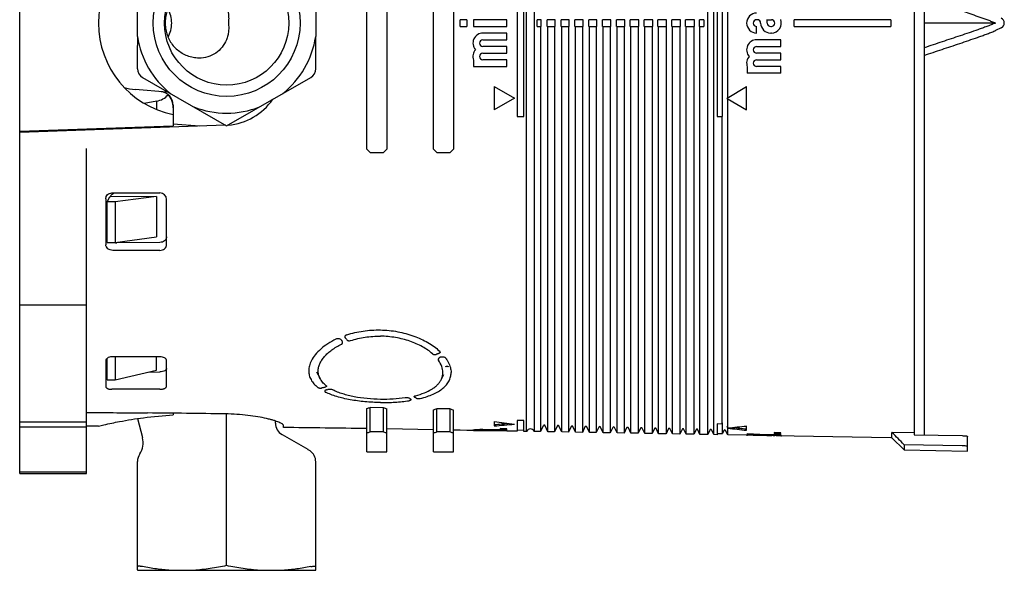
# Model space of a CAD drawing. Header units: millimetres. Extents: x 54 to 441, y 33 to 397.
# Tile 15 of 16: x 293 to 441, y 233 to 315. Entities that reach past the tile are written whole.
import ezdxf

# ---------------------------------------------------------------- set-up
doc = ezdxf.new("R2010")
doc.units = ezdxf.units.MM
doc.header["$LTSCALE"] = 30.734
for name, color, linetype in [('A023133_4_1', 7, 'CONTINUOUS'), ('A023134_9_1', 7, 'CONTINUOUS'), ('A023135_3_1', 7, 'CONTINUOUS'), ('D017314_7_1', 7, 'CONTINUOUS')]:
    doc.layers.add(name, color=color, linetype=linetype)

msp = doc.modelspace()

# ---------------------------------------------------------------- linework, layer by layer
at = {"layer": 'A023133_4_1', "color": 7, "linetype": 'CONTINUOUS'}
for p, q in [((293.02, 298.26), (293.02, 331.03)), ((316.02, 300.93), (316.02, 299.26)), ((319.97, 299.2), (316.02, 299.48)), ((293.02, 298.46), (316.02, 299.26)), ((306.11, 287.83), (306.52, 288.6)), ((306.11, 281.76), (306.11, 287.83)), ((307.31, 287.83), (306.11, 287.83)), ((313.49, 288.66), (306.57, 288.6)), ((313.49, 288.66), (307.31, 287.83)), ((307.31, 287.83), (307.31, 281.76)), ((313.49, 288.66), (313.49, 282.59)), ((306.11, 281.76), (307.31, 281.76)), ((307.31, 281.76), (313.49, 282.59)), ((306.11, 261.19), (306.11, 264.4)), ((307.31, 264.64), (307.31, 261.19)), ((313.49, 262.63), (313.49, 264.64)), ((307.31, 261.19), (313.49, 262.63)), ((306.11, 261.19), (307.31, 261.19)), ((316.02, 256.18), (316.02, 255.93)), ((304.82, 254.25), (303.02, 254.23))]:
    msp.add_line(p, q, dxfattribs=at)
msp.add_arc((318.82, 314.64), 14, 101.537, 258.463, dxfattribs=at)
msp.add_open_spline([(304.82, 254.25), (305.09, 254.31), (306.14, 254.56), (308.39, 255.03), (311.84, 255.59), (314.53, 255.84), (316.02, 255.93)], degree=3, knots=[0, 0, 0, 0, 0.074083, 0.285382, 0.606303, 1, 1, 1, 1], dxfattribs=at)
at = {"layer": 'A023134_9_1', "color": 7, "linetype": 'CONTINUOUS'}
for p, q in [((396.1, 252.98), (396.1, 376.3)), ((397, 252.97), (397, 376.32)), ((368.96, 253.46), (368.96, 375.83)), ((370.09, 375.85), (370.09, 253.44)), ((427.02, 350.04), (427.02, 252.95)), ((345.02, 295.74), (345.02, 333.54)), ((348.02, 333.54), (348.02, 295.74)), ((355.02, 295.74), (355.02, 333.54)), ((358.02, 333.54), (358.02, 295.74)), ((367.52, 328.64), (367.52, 300.64)), ((368.52, 300.64), (368.52, 328.64)), ((397.52, 328.64), (397.52, 300.64)), ((398.28, 300.64), (398.28, 328.64)), ((399.08, 303.47), (399.08, 325.82)), ((359.02, 314.14), (359.02, 315.14)), ((360.02, 315.14), (359.02, 315.14)), ((360.02, 315.14), (360.02, 314.14)), ((361.02, 315.14), (361.02, 314.14)), ((366.02, 315.14), (361.02, 315.14)), ((366.02, 314.14), (366.02, 315.14)), ((371.14, 315.14), (370.52, 315.14)), ((370.52, 314.14), (370.52, 315.14)), ((371.14, 314.14), (371.14, 315.14)), ((373.23, 315.14), (372.06, 315.14)), ((372.06, 314.14), (372.06, 315.14)), ((373.23, 314.14), (373.23, 315.14)), ((375.32, 315.14), (374.13, 315.14)), ((374.13, 314.14), (374.13, 315.14)), ((375.32, 314.14), (375.32, 315.14)), ((377.41, 315.14), (376.2, 315.14)), ((376.2, 314.14), (376.2, 315.14)), ((377.41, 314.14), (377.41, 315.14)), ((379.49, 315.14), (378.27, 315.14)), ((378.27, 314.14), (378.27, 315.14)), ((379.49, 314.14), (379.49, 315.14)), ((381.58, 315.14), (380.34, 315.14)), ((380.34, 314.14), (380.34, 315.14)), ((381.58, 314.14), (381.58, 315.14)), ((383.67, 315.14), (382.42, 315.14)), ((382.42, 314.14), (382.42, 315.14)), ((383.67, 314.14), (383.67, 315.14)), ((385.76, 315.14), (384.49, 315.14)), ((384.49, 314.14), (384.49, 315.14)), ((385.76, 314.14), (385.76, 315.14)), ((387.85, 315.14), (386.56, 315.14)), ((386.56, 314.14), (386.56, 315.14)), ((387.85, 314.14), (387.85, 315.14)), ((389.93, 315.14), (388.63, 315.14)), ((388.63, 314.14), (388.63, 315.14)), ((389.93, 314.14), (389.93, 315.14)), ((392.02, 315.14), (390.7, 315.14)), ((390.7, 314.14), (390.7, 315.14)), ((392.02, 314.14), (392.02, 315.14)), ((394.11, 315.14), (392.77, 315.14)), ((392.77, 314.14), (392.77, 315.14)), ((394.11, 314.14), (394.11, 315.14)), ((395.52, 315.14), (394.84, 315.14)), ((394.84, 314.14), (394.84, 315.14)), ((395.52, 315.14), (395.52, 314.14)), ((403.52, 315.14), (403.42, 315.14)), ((404.93, 315.14), (405.62, 315.14)), ((423.52, 315.14), (409.02, 315.14)), ((409.02, 314.14), (409.02, 315.14)), ((423.52, 315.14), (423.52, 314.14)), ((359.02, 314.14), (360.02, 314.14)), ((361.02, 314.14), (366.02, 314.14)), ((366.02, 313.14), (362.42, 313.14)), ((366.02, 312.14), (366.02, 313.14)), ((370.52, 314.14), (371.14, 314.14)), ((371.05, 314.14), (371.05, 253.42)), ((372.06, 314.14), (373.23, 314.14)), ((372.16, 253.4), (372.16, 314.14)), ((373.14, 314.14), (373.14, 253.39)), ((374.13, 314.14), (375.32, 314.14)), ((374.23, 253.37), (374.23, 314.14)), ((375.23, 314.14), (375.23, 253.35)), ((376.2, 314.14), (377.41, 314.14)), ((376.3, 253.33), (376.3, 314.14)), ((377.31, 314.14), (377.31, 253.31)), ((378.27, 314.14), (379.49, 314.14)), ((378.37, 253.29), (378.37, 314.14)), ((379.4, 314.14), (379.4, 253.28)), ((380.34, 314.14), (381.58, 314.14)), ((380.44, 253.26), (380.44, 314.14)), ((381.49, 314.14), (381.49, 253.24)), ((382.42, 314.14), (383.67, 314.14)), ((382.51, 253.22), (382.51, 314.14)), ((383.58, 314.14), (383.58, 253.2)), ((384.49, 314.14), (385.76, 314.14)), ((384.58, 253.19), (384.58, 314.14)), ((385.67, 314.14), (385.67, 253.17)), ((386.56, 314.14), (387.85, 314.14)), ((386.65, 253.15), (386.65, 314.14)), ((387.75, 314.14), (387.75, 253.13)), ((388.63, 314.14), (389.93, 314.14)), ((388.72, 253.11), (388.72, 314.14)), ((389.84, 314.14), (389.84, 253.09)), ((390.7, 314.14), (392.02, 314.14)), ((390.79, 253.08), (390.79, 314.14)), ((391.93, 314.14), (391.93, 253.06)), ((392.77, 314.14), (394.11, 314.14)), ((392.86, 253.04), (392.86, 314.14)), ((394.02, 314.14), (394.02, 253.02)), ((394.84, 314.14), (395.52, 314.14)), ((394.93, 253.01), (394.93, 314.14)), ((403.42, 313.14), (403.42, 314.14)), ((405.52, 314.14), (405.62, 314.14)), ((405.62, 313.14), (405.52, 313.14)), ((409.02, 314.14), (423.52, 314.14)), ((362.42, 312.14), (366.02, 312.14)), ((407.02, 312.14), (403.42, 312.14)), ((407.02, 311.14), (407.02, 312.14)), ((366.02, 311.14), (362.42, 311.14)), ((362.42, 310.14), (366.02, 310.14)), ((366.02, 310.14), (366.02, 311.14)), ((403.42, 311.14), (407.02, 311.14)), ((407.02, 310.14), (403.42, 310.14)), ((407.02, 309.14), (407.02, 310.14)), ((361.02, 309.11), (361.02, 308.14)), ((366.02, 309.14), (362.42, 309.14)), ((366.02, 308.14), (366.02, 309.14)), ((403.42, 309.14), (407.02, 309.14)), ((361.02, 308.14), (366.02, 308.14)), ((402.02, 308.11), (402.02, 307.14)), ((407.02, 307.14), (402.02, 307.14)), ((407.02, 308.14), (403.42, 308.14)), ((407.02, 307.14), (407.02, 308.14)), ((364.12, 305.11), (367.12, 303.38)), ((364.12, 305.11), (364.12, 301.64)), ((398.98, 303.41), (401.92, 305.11)), ((401.92, 301.64), (401.92, 305.11)), ((367.12, 303.38), (364.12, 301.64)), ((398.98, 303.34), (398.98, 303.41)), ((398.98, 303.34), (401.92, 301.64)), ((399.08, 253.99), (399.08, 303.29)), ((367.52, 300.64), (368.52, 300.64)), ((397.52, 300.64), (398.28, 300.64)), ((398.19, 300.64), (398.19, 254.56)), ((323.83, 299.34), (293.02, 298.26)), ((293.02, 247.14), (293.02, 298.26)), ((303.02, 247.14), (303.02, 295.85)), ((345.02, 295.74), (345.52, 295.24)), ((345.52, 295.24), (347.52, 295.24)), ((347.52, 295.24), (348.02, 295.74)), ((355.02, 295.74), (355.52, 295.24)), ((355.52, 295.24), (357.52, 295.24)), ((357.52, 295.24), (358.02, 295.74)), ((306.84, 289.19), (314.02, 289.19)), ((305.92, 288.3), (305.92, 281.43)), ((315.02, 281.41), (315.02, 288.19)), ((314.02, 281.77), (307.58, 281.71)), ((312.16, 280.58), (306.97, 280.58)), ((303.02, 272.39), (293.02, 272.39)), ((305.92, 264.08), (305.92, 260.18)), ((314.02, 264.64), (306.97, 264.64)), ((315.02, 260.23), (315.02, 264.08)), ((312.26, 262.34), (314.02, 262.38)), ((337.5, 262.39), (338.01, 261.4)), ((356.14, 261.17), (356.55, 261.97)), ((312.16, 259.76), (306.84, 259.76)), ((339.02, 259.69), (339.18, 259.73)), ((345.02, 250.39), (345.02, 256.89)), ((347.52, 257.01), (345.52, 257.04)), ((345.52, 253.39), (345.52, 257.04)), ((347.52, 253.39), (347.52, 257.01)), ((348.02, 250.39), (348.02, 256.83)), ((355.02, 250.39), (355.02, 256.7)), ((357.52, 256.82), (355.52, 256.86)), ((355.52, 253.39), (355.52, 256.86)), ((357.52, 253.39), (357.52, 256.82)), ((358.02, 250.39), (358.02, 256.65)), ((293.02, 254.89), (303.02, 254.89)), ((293.02, 254.14), (303.02, 254.14)), ((332.52, 254.04), (332.52, 254.37)), ((355.02, 253.7), (348.02, 253.82)), ((361.92, 253.74), (361.92, 253.65)), ((366.02, 253.67), (362.42, 253.74)), ((364.12, 254.94), (364.12, 254.29)), ((366.02, 253.85), (365.02, 253.87)), ((365.02, 253.87), (365.02, 253.77)), ((365.02, 253.77), (366.02, 253.76)), ((366.02, 253.76), (366.02, 253.85)), ((368.52, 255.09), (367.52, 255.11)), ((367.52, 255.11), (367.52, 253.48)), ((368.52, 253.46), (368.52, 255.09)), ((371.46, 254.3), (371.05, 253.42)), ((372.16, 253.4), (371.74, 254.3)), ((373.54, 254.25), (373.14, 253.39)), ((374.23, 253.37), (373.81, 254.25)), ((375.62, 254.19), (375.23, 253.35)), ((376.3, 253.33), (375.89, 254.19)), ((377.7, 254.14), (377.31, 253.31)), ((378.37, 253.29), (377.97, 254.14)), ((379.78, 254.09), (379.4, 253.28)), ((380.44, 253.26), (380.05, 254.09)), ((381.86, 254.03), (381.49, 253.24)), ((382.51, 253.22), (382.13, 254.03)), ((383.94, 253.98), (383.58, 253.2)), ((384.58, 253.19), (384.21, 253.98)), ((386.02, 253.92), (385.67, 253.17)), ((386.65, 253.15), (386.29, 253.92)), ((388.1, 253.87), (387.75, 253.13)), ((388.72, 253.11), (388.37, 253.87)), ((390.18, 253.81), (389.84, 253.09)), ((390.79, 253.08), (390.45, 253.81)), ((392.26, 253.76), (391.93, 253.06)), ((392.86, 253.04), (392.53, 253.76)), ((394.34, 253.7), (394.02, 253.02)), ((394.93, 253.01), (394.61, 253.7)), ((398.19, 254.56), (397.52, 254.57)), ((397.52, 254.57), (397.52, 252.96)), ((398.19, 254.56), (398.28, 254.76)), ((398.28, 253.14), (398.28, 254.76)), ((398.98, 254.17), (398.98, 254.18)), ((398.98, 254.18), (399.08, 253.99)), ((398.99, 254.17), (398.98, 254.17)), ((399.03, 254.06), (398.98, 254.17)), ((399.08, 253.95), (399.03, 254.06)), ((399.08, 252.93), (399.08, 253.95)), ((401.92, 253.62), (401.92, 254.27)), ((347.52, 253.39), (345.52, 253.39)), ((357.52, 253.39), (355.52, 253.39)), ((359.02, 253.63), (358.02, 253.65)), ((360.02, 253.61), (359.02, 253.63)), ((359.02, 253.63), (359.02, 253.63)), ((361.02, 253.6), (360.02, 253.61)), ((361.02, 253.61), (361.02, 253.7)), ((361.02, 253.61), (366.02, 253.53)), ((366.02, 253.51), (361.02, 253.6)), ((362.42, 253.67), (366.02, 253.61)), ((366.02, 253.56), (362.42, 253.62)), ((366.02, 253.61), (366.02, 253.67)), ((366.02, 253.53), (366.02, 253.56)), ((367.52, 253.48), (366.02, 253.51)), ((367.52, 253.68), (368.52, 253.66)), ((368.96, 253.46), (368.52, 253.46)), ((368.98, 253.48), (368.96, 253.46)), ((370.09, 253.44), (370.06, 253.48)), ((370.52, 253.43), (370.09, 253.44)), ((371.05, 253.42), (370.52, 253.43)), ((370.52, 253.43), (370.52, 253.43)), ((371.14, 253.62), (371.14, 253.62)), ((372.06, 253.6), (372.06, 253.6)), ((373.14, 253.39), (372.16, 253.4)), ((373.23, 253.58), (373.23, 253.58)), ((374.13, 253.57), (374.13, 253.57)), ((375.23, 253.35), (374.23, 253.37)), ((375.32, 253.55), (375.32, 253.55)), ((376.2, 253.53), (376.2, 253.53)), ((377.31, 253.31), (376.3, 253.33)), ((377.41, 253.51), (377.41, 253.51)), ((378.27, 253.49), (378.27, 253.5)), ((379.4, 253.28), (378.37, 253.29)), ((379.49, 253.47), (379.49, 253.47)), ((380.34, 253.46), (380.34, 253.46)), ((381.49, 253.24), (380.44, 253.26)), ((381.58, 253.44), (381.58, 253.44)), ((382.42, 253.42), (382.42, 253.42)), ((383.58, 253.2), (382.51, 253.22)), ((383.67, 253.4), (383.67, 253.4)), ((384.49, 253.39), (384.49, 253.39)), ((385.67, 253.17), (384.58, 253.19)), ((385.76, 253.36), (385.76, 253.37)), ((386.56, 253.35), (386.56, 253.35)), ((387.75, 253.13), (386.65, 253.15)), ((387.85, 253.33), (387.85, 253.33)), ((388.63, 253.31), (388.63, 253.32)), ((389.84, 253.09), (388.72, 253.11)), ((389.93, 253.29), (389.93, 253.29)), ((390.7, 253.28), (390.7, 253.28)), ((391.93, 253.06), (390.79, 253.08)), ((392.02, 253.25), (392.02, 253.26)), ((392.77, 253.24), (392.77, 253.24)), ((394.02, 253.02), (392.86, 253.04)), ((394.11, 253.22), (394.11, 253.22)), ((394.84, 253.21), (394.84, 253.21)), ((395.52, 253), (394.93, 253.01)), ((396.1, 252.98), (395.52, 252.99)), ((396.41, 253.65), (396.1, 252.98)), ((397, 252.97), (396.69, 253.65)), ((397.52, 252.96), (397, 252.97)), ((397.52, 253.16), (398.28, 253.14)), ((398.49, 253.6), (398.28, 253.14)), ((399.08, 252.93), (398.77, 253.6)), ((401.92, 252.88), (399.08, 252.93)), ((401.92, 252.88), (402.03, 252.88)), ((402.02, 253.13), (402.02, 253.04)), ((402.02, 252.98), (402.02, 252.93)), ((402.92, 252.88), (402.92, 252.86)), ((403.17, 252.99), (403.17, 253.07)), ((403.42, 252.86), (403.36, 252.86)), ((407.02, 252.81), (403.42, 252.87)), ((403.52, 252.86), (403.42, 252.86)), ((404.02, 252.84), (404.02, 252.86)), ((404.52, 252.93), (404.52, 253)), ((404.93, 252.83), (404.93, 252.85)), ((404.93, 252.83), (405.62, 252.82)), ((405.62, 252.82), (405.68, 252.82)), ((405.87, 252.94), (405.87, 253.02)), ((407.02, 253.25), (406.02, 253.27)), ((406.02, 253.27), (406.02, 253.15)), ((406.02, 253.15), (407.02, 253.13)), ((406.12, 252.83), (406.12, 252.81)), ((407.01, 252.8), (406.96, 252.8)), ((407.02, 253.13), (407.02, 253.25)), ((407.02, 252.95), (407.02, 253.04)), ((407.02, 252.84), (407.02, 252.89)), ((407.02, 252.79), (407.02, 252.81)), ((407.02, 252.79), (407.12, 252.79)), ((409.02, 252.76), (407.12, 252.79)), ((423.52, 252.51), (409.02, 252.76)), ((409.02, 252.76), (409.02, 252.76)), ((423.69, 252.5), (423.52, 252.5)), ((427.02, 253.25), (423.69, 253.31)), ((423.69, 252.5), (423.69, 253.31)), ((423.69, 252.5), (425.52, 250.67)), ((427.02, 252.95), (434.22, 252.82)), ((435.02, 250.5), (435.02, 252.68)), ((425.52, 251.46), (425.52, 250.67)), ((434.22, 251.3), (425.52, 251.46)), ((345.02, 250.39), (348.02, 250.39)), ((355.02, 250.39), (358.02, 250.39)), ((425.52, 250.67), (435.02, 250.5)), ((293.02, 247.39), (303.02, 247.39)), ((293.02, 247.14), (303.02, 247.14))]:
    msp.add_line(p, q, dxfattribs=at)
at = {"layer": 'A023134_9_1', "color": 40, "linetype": 'CONTINUOUS'}
for p, q in [((356.84, 263.14), (356.84, 263.14)), ((356.96, 263.23), (356.97, 263.24)), ((356.96, 263.23), (356.96, 263.23)), ((357, 263.24), (357.01, 263.24)), ((357.03, 263.24), (357.04, 263.24)), ((357.06, 263.24), (357.07, 263.24)), ((357.11, 263.22), (357.12, 263.22)), ((357.2, 263.14), (357.2, 263.14))]:
    msp.add_line(p, q, dxfattribs=at)
for points in [[(356.84, 263.14), (356.84, 263.15), (356.85, 263.15)], [(356.85, 263.15), (356.85, 263.16), (356.85, 263.16), (356.86, 263.17), (356.86, 263.18), (356.87, 263.18), (356.87, 263.19), (356.88, 263.19), (356.88, 263.19), (356.89, 263.2), (356.9, 263.2), (356.9, 263.21), (356.91, 263.21), (356.91, 263.21), (356.92, 263.22), (356.93, 263.22), (356.93, 263.22), (356.94, 263.23), (356.95, 263.23), (356.96, 263.23)], [(356.97, 263.23), (356.98, 263.24), (356.99, 263.24), (356.99, 263.24), (357, 263.24)], [(357.01, 263.24), (357.02, 263.24), (357.02, 263.24), (357.03, 263.24)], [(357.04, 263.24), (357.05, 263.24), (357.05, 263.24), (357.06, 263.24)], [(357.07, 263.23), (357.08, 263.23), (357.08, 263.23)], [(357.08, 263.23), (357.09, 263.23), (357.1, 263.23), (357.11, 263.22), (357.11, 263.22)], [(357.12, 263.22), (357.13, 263.21), (357.13, 263.21), (357.14, 263.21), (357.14, 263.2), (357.15, 263.2), (357.16, 263.19), (357.16, 263.19), (357.17, 263.19), (357.17, 263.18), (357.18, 263.18), (357.18, 263.17), (357.19, 263.16), (357.19, 263.16), (357.19, 263.15)], [(357.19, 263.15), (357.2, 263.15), (357.2, 263.14)]]:
    msp.add_lwpolyline(points, dxfattribs=at)
at = {"layer": 'A023134_9_1', "color": 7, "linetype": 'CONTINUOUS'}
for centre, radius, start, end in [((403.42, 314.64), 1.5, 90, 270), ((403.42, 314.64), 0.5, 90, 270), ((403.52, 314.64), 0.5, 0, 90), ((405.52, 314.64), 1.5, 180, 270), ((403.52, 314.64), 1.5, 0, 19.4712), ((405.52, 314.64), 0.5, 180, 270), ((405.62, 314.64), 1.5, 270, 21.0395), ((405.62, 314.64), 0.5, 270, 90), ((362.42, 311.64), 1.5, 90, 221.8103), ((362.42, 311.64), 0.5, 90, 270), ((403.42, 310.64), 1.5, 90, 221.8103), ((362.42, 309.64), 1.5, 138.1897, 201.0395), ((362.42, 309.64), 0.5, 90, 270), ((403.42, 310.64), 0.5, 90, 270), ((403.42, 308.64), 1.5, 138.1897, 201.0395), ((403.42, 308.64), 0.5, 90, 270), ((323.52, 308.33), 9, 274.6628, 325.3427), ((314.02, 288.19), 1, 0, 90), ((307.56, 282.98), 1.27, 253.9049, 262.2585), ((307.57, 283.02), 1.31, 262.2444, 270.4674), ((372.43, 294.31), 40.73, 221.1539, 221.7653), ((356.11, 264.34), 0.239, 108.1082, 110.0121), ((373.77, 295.35), 43.18, 238.8628, 238.9976), ((326.61, 316.3), 62.2, 287.2208, 287.7036), ((367.96, 314.59), 61.1, 250.4539, 250.9507), ((293.14, -1768.4), 2024.71, 89.1314, 89.4617), ((312.16, -1745.86), 2000, 89.05867, 89.4168), ((362.07, 234.11), 19.63, 88.9873, 90.3742), ((369.52, 253.23), 0.6, 25, 155), ((371.6, 254.24), 0.15, 25, 155), ((373.68, 254.19), 0.15, 25, 155), ((375.76, 254.13), 0.15, 25, 155), ((377.84, 254.08), 0.15, 25, 155), ((379.92, 254.02), 0.15, 25, 155), ((382, 253.97), 0.15, 25, 155), ((384.07, 253.91), 0.15, 25, 155), ((386.15, 253.86), 0.15, 25, 155), ((388.23, 253.8), 0.15, 25, 155), ((390.31, 253.75), 0.15, 25, 155), ((392.39, 253.7), 0.15, 25, 155), ((394.47, 253.64), 0.15, 25, 155), ((396.55, 253.59), 0.15, 25, 155), ((398.63, 253.53), 0.15, 25, 155), ((402.34, 190.97), 61.91, 89.4318, 90.2848), ((402.33, 190.08), 62.79, 89.0543, 89.4601), ((402.34, 190.85), 62.03, 89.0006, 89.4298), ((402.39, 188.89), 63.97, 88.5443, 88.9922), ((404.44, 191.87), 60.97, 89.5373, 90.3962), ((404.49, 188.69), 64.14, 88.5446, 88.9413), ((404.54, 190.88), 61.96, 87.7617, 88.5361)]:
    msp.add_arc(centre, radius, start, end, dxfattribs=at)
for centre, major_axis, ratio, start_param, end_param in [((337.18, 314.64), (60.63, 0), 0.999848, -1.272114, -1.263473), ((377.99, 314.64), (61.34, 0), 0.999848, -1.911025, -1.902392), ((762.15, 314.64), (1732.49, 0), 0.034921, -1.839015, -1.833546), ((389.86, 314.64), (106.61, 0), 0.577086, -1.814644, -1.785746), ((350.78, 314.64), (105.08, 0), 0.577086, -1.443508, -1.423702), ((350.79, 314.64), (105.43, 0), 0.577086, -1.444029, -1.415287), ((382.62, 314.64), (106.39, 0), 0.577086, -1.415501, -1.38838), ((421.69, 314.64), (107.57, 0), 0.577086, -1.78259, -1.755619), ((421.68, 314.64), (107.23, 0), 0.577086, -1.775639, -1.756125), ((326.12, 314.64), (64.25, 0), 1, -1.272216, -1.264064), ((366.92, 314.64), (64.25, 0), 1, -1.877529, -1.869376), ((336.12, 314.64), (64.25, 0), 1, -1.272216, -1.264064), ((376.92, 314.64), (64.25, 0), 1, -1.877529, -1.869376), ((423.25, 314.64), (159.32, 0), 0.389609, -1.704468, -1.688652), ((420.56, 314.64), (159.2, 0), 0.389609, -1.687491, -1.680196), ((400, 314.64), (158.28, 0), 0.389609, -1.558043, -1.550752), ((402.7, 314.64), (158.4, 0), 0.389609, -1.575084, -1.559301), ((400, 314.64), (158.28, 0), 0.389609, -1.542244, -1.526439), ((420.56, 314.64), (159.2, 0), 0.389609, -1.671694, -1.655922), ((402.7, 314.64), (158.4, 0), 0.389609, -1.550801, -1.543515), ((423.25, 314.64), (159.32, 0), 0.389609, -1.680147, -1.672864)]:
    msp.add_ellipse(centre, major_axis=major_axis, ratio=ratio, start_param=start_param, end_param=end_param, dxfattribs=at)
for points, knots in [([(305.92, 288.3), (305.92, 288.36), (305.93, 288.47), (305.99, 288.69), (306.16, 288.95), (306.47, 289.15), (306.72, 289.19), (306.84, 289.19)], [0, 0, 0, 0, 0.119122, 0.239165, 0.483729, 0.738192, 1, 1, 1, 1]), ([(306.55, 288.55), (306.58, 288.64), (306.66, 288.82), (306.87, 289.03), (307.14, 289.16), (307.34, 289.19), (307.44, 289.19)], [0, 0, 0, 0, 0.238258, 0.484856, 0.739996, 1, 1, 1, 1]), ([(315.02, 282.61), (315.02, 282.55), (315.01, 282.44), (314.93, 282.23), (314.74, 281.99), (314.4, 281.81), (314.15, 281.77), (314.02, 281.77)], [0, 0, 0, 0, 0.11398, 0.229799, 0.471147, 0.729925, 1, 1, 1, 1]), ([(306.97, 280.58), (306.84, 280.58), (306.58, 280.62), (306.23, 280.8), (306.02, 281.04), (305.94, 281.25), (305.92, 281.37), (305.92, 281.43)], [0, 0, 0, 0, 0.269839, 0.528614, 0.770115, 0.885963, 1, 1, 1, 1]), ([(314.02, 280.58), (314.15, 280.58), (314.4, 280.62), (314.74, 280.8), (314.93, 281.03), (315.01, 281.25), (315.02, 281.36), (315.02, 281.41)], [0, 0, 0, 0, 0.270364, 0.528748, 0.769751, 0.885672, 1, 1, 1, 1]), ([(342.02, 267.92), (342.82, 268.18), (344.49, 268.57), (346.2, 268.67), (347.07, 268.66)], [0, 0, 0, 0, 0.490922, 1, 1, 1, 1]), ([(347.07, 268.66), (347.93, 268.64), (349.63, 268.47), (352.04, 267.82), (353.84, 267), (355.08, 266.2), (355.62, 265.76), (355.87, 265.53)], [0, 0, 0, 0, 0.272509, 0.535711, 0.780664, 0.893958, 1, 1, 1, 1]), ([(340.4, 267.27), (339.98, 267.07), (339.18, 266.63), (338.14, 265.85), (337.3, 265.01), (336.88, 264.38), (336.71, 264.07)], [0, 0, 0, 0, 0.285494, 0.548417, 0.786742, 1, 1, 1, 1]), ([(341.18, 267.16), (341.14, 267.21), (341.03, 267.28), (340.83, 267.34), (340.61, 267.34), (340.47, 267.3), (340.4, 267.27)], [0, 0, 0, 0, 0.219589, 0.476121, 0.746219, 1, 1, 1, 1]), ([(341.18, 267.16), (341.19, 267.15), (341.22, 267.12), (341.26, 267.07), (341.29, 267.04), (341.3, 267.02)], [0, 0, 0, 0, 0.247922, 0.627439, 1, 1, 1, 1]), ([(341.4, 266.84), (341.4, 266.85), (341.38, 266.92), (341.34, 266.98), (341.3, 267.02)], [0, 0, 0, 0, 0.237062, 1, 1, 1, 1]), ([(341.76, 267.76), (341.74, 267.74), (341.72, 267.7), (341.7, 267.63), (341.72, 267.56), (341.75, 267.52), (341.76, 267.5)], [0, 0, 0, 0, 0.257232, 0.497144, 0.737942, 1, 1, 1, 1]), ([(342.02, 267.92), (341.97, 267.9), (341.87, 267.86), (341.79, 267.8), (341.76, 267.76)], [0, 0, 0, 0, 0.533107, 1, 1, 1, 1]), ([(342.05, 267.18), (342.08, 267.15), (342.15, 267.09), (342.33, 267.02), (342.5, 267.03), (342.59, 267.06)], [0, 0, 0, 0, 0.21686, 0.467096, 1, 1, 1, 1]), ([(342.59, 267.06), (343.3, 267.29), (344.78, 267.63), (346.3, 267.73), (347.07, 267.72)], [0, 0, 0, 0, 0.49019, 1, 1, 1, 1]), ([(354.85, 265.09), (354.63, 265.28), (354.15, 265.66), (353.05, 266.34), (351.45, 267.04), (349.32, 267.57), (347.83, 267.71), (347.07, 267.72)], [0, 0, 0, 0, 0.10568, 0.218816, 0.463889, 0.727397, 1, 1, 1, 1]), ([(337.74, 262.53), (337.74, 262.71), (337.78, 263.08), (337.97, 263.62), (338.26, 264.16), (338.67, 264.69), (339.17, 265.2), (340, 265.86), (340.71, 266.27), (341.22, 266.51)], [0, 0, 0, 0, 0.096729, 0.199071, 0.309167, 0.428383, 0.557329, 0.695951, 1, 1, 1, 1]), ([(341.22, 266.51), (341.25, 266.53), (341.31, 266.57), (341.38, 266.65), (341.41, 266.75), (341.4, 266.81), (341.4, 266.84)], [0, 0, 0, 0, 0.292443, 0.544788, 0.774548, 1, 1, 1, 1]), ([(355.87, 265.53), (355.88, 265.52), (355.9, 265.5), (355.93, 265.47), (355.94, 265.45)], [0, 0, 0, 0, 0.260584, 1, 1, 1, 1]), ([(305.93, 264.17), (305.93, 264.16), (305.92, 264.13), (305.92, 264.1), (305.92, 264.08)], [0, 0, 0, 0, 0.254298, 1, 1, 1, 1]), ([(306.97, 264.64), (306.85, 264.64), (306.62, 264.62), (306.35, 264.54), (306.17, 264.44), (306.03, 264.34), (305.96, 264.24), (305.93, 264.17)], [0, 0, 0, 0, 0.299206, 0.57555, 0.699429, 0.811535, 1, 1, 1, 1]), ([(315.02, 264.08), (315.02, 264.12), (315.01, 264.2), (314.95, 264.3), (314.85, 264.4), (314.67, 264.52), (314.39, 264.62), (314.15, 264.64), (314.02, 264.64)], [0, 0, 0, 0, 0.087842, 0.183115, 0.290385, 0.41137, 0.690094, 1, 1, 1, 1]), ([(336.71, 264.07), (336.59, 263.83), (336.39, 263.33), (336.31, 262.81), (336.31, 262.55)], [0, 0, 0, 0, 0.519322, 1, 1, 1, 1]), ([(354.85, 265.09), (354.88, 265.06), (354.96, 265.01), (355.1, 264.96), (355.25, 264.95), (355.35, 264.97), (355.4, 264.99)], [0, 0, 0, 0, 0.217838, 0.468801, 0.740347, 1, 1, 1, 1]), ([(355.81, 265.14), (355.78, 265.12), (355.69, 265.1), (355.56, 265.04), (355.45, 265.01), (355.4, 264.99)], [0, 0, 0, 0, 0.250014, 0.624989, 1, 1, 1, 1]), ([(355.72, 264.29), (355.71, 264.26), (355.7, 264.19), (355.73, 264.13), (355.75, 264.11)], [0, 0, 0, 0, 0.486823, 1, 1, 1, 1]), ([(356.03, 264.56), (355.99, 264.55), (355.86, 264.49), (355.75, 264.38), (355.72, 264.29)], [0, 0, 0, 0, 0.297949, 1, 1, 1, 1]), ([(356.41, 262.29), (356.4, 262.6), (356.27, 263.25), (355.95, 263.82), (355.75, 264.11)], [0, 0, 0, 0, 0.470126, 1, 1, 1, 1]), ([(355.94, 265.45), (355.96, 265.42), (355.98, 265.38), (355.99, 265.32), (355.98, 265.27), (355.95, 265.23), (355.92, 265.19), (355.87, 265.16), (355.83, 265.14), (355.81, 265.14)], [0, 0, 0, 0, 0.23252, 0.341898, 0.451779, 0.568172, 0.696746, 0.841082, 1, 1, 1, 1]), ([(356.88, 264.4), (356.87, 264.42), (356.82, 264.46), (356.7, 264.54), (356.52, 264.6), (356.28, 264.61), (356.11, 264.59), (356.04, 264.56)], [0, 0, 0, 0, 0.096714, 0.207313, 0.459774, 0.734306, 1, 1, 1, 1]), ([(356.88, 264.4), (356.92, 264.35), (357.04, 264.16), (357.15, 263.97), (357.23, 263.82)], [0, 0, 0, 0, 0.256965, 1, 1, 1, 1]), ([(315.02, 262.9), (315.02, 262.86), (315.01, 262.8), (314.95, 262.7), (314.86, 262.62), (314.69, 262.51), (314.41, 262.41), (314.15, 262.38), (314.02, 262.38)], [0, 0, 0, 0, 0.079009, 0.16563, 0.265665, 0.382394, 0.666724, 1, 1, 1, 1]), ([(336.31, 262.55), (336.31, 262.32), (336.37, 261.85), (336.64, 261.18), (337.09, 260.57), (337.48, 260.21), (337.69, 260.05)], [0, 0, 0, 0, 0.234315, 0.471881, 0.724091, 1, 1, 1, 1]), ([(357.23, 263.82), (357.36, 263.57), (357.56, 263.07), (357.64, 262.53), (357.64, 262.27)], [0, 0, 0, 0, 0.520878, 1, 1, 1, 1]), ([(338.01, 261.4), (337.92, 261.57), (337.78, 261.94), (337.73, 262.34), (337.74, 262.53)], [0, 0, 0, 0, 0.503647, 1, 1, 1, 1]), ([(338.9, 260.34), (338.71, 260.49), (338.38, 260.81), (338.11, 261.2), (338.01, 261.4)], [0, 0, 0, 0, 0.522425, 1, 1, 1, 1]), ([(352.33, 258.81), (352.77, 258.92), (353.6, 259.19), (354.56, 259.64), (355.19, 260.07), (355.58, 260.41), (355.9, 260.77), (356.07, 261.04), (356.14, 261.17)], [0, 0, 0, 0, 0.299824, 0.56524, 0.685009, 0.796647, 0.901148, 1, 1, 1, 1]), ([(353.03, 258.39), (353.37, 258.48), (354.03, 258.66), (354.94, 259.01), (355.74, 259.42), (356.41, 259.89), (356.96, 260.41), (357.35, 260.99), (357.59, 261.61), (357.64, 262.05), (357.64, 262.27)], [0, 0, 0, 0, 0.162858, 0.31364, 0.451778, 0.577604, 0.692311, 0.798331, 0.899396, 1, 1, 1, 1]), ([(356.14, 261.17), (356.23, 261.34), (356.37, 261.71), (356.41, 262.1), (356.41, 262.29)], [0, 0, 0, 0, 0.502061, 1, 1, 1, 1]), ([(305.92, 260.18), (305.92, 260.15), (305.93, 260.09), (305.98, 260.01), (306.07, 259.94), (306.18, 259.88), (306.32, 259.82), (306.54, 259.77), (306.72, 259.76), (306.84, 259.76)], [0, 0, 0, 0, 0.075625, 0.159209, 0.257681, 0.375044, 0.51165, 0.66481, 1, 1, 1, 1]), ([(314.02, 259.76), (313.56, 259.76), (312.94, 259.76), (312.32, 259.76), (312.16, 259.76)], [0, 0, 0, 0, 0.75, 1, 1, 1, 1]), ([(314.02, 259.76), (314.15, 259.76), (314.35, 259.77), (314.59, 259.84), (314.74, 259.89), (314.86, 259.97), (314.95, 260.05), (315.01, 260.14), (315.02, 260.2), (315.02, 260.23)], [0, 0, 0, 0, 0.336561, 0.488505, 0.623561, 0.740121, 0.838956, 0.923468, 1, 1, 1, 1]), ([(337.69, 260.05), (337.73, 260.02), (337.81, 259.98), (337.96, 259.94), (338.12, 259.93), (338.24, 259.95), (338.29, 259.96)], [0, 0, 0, 0, 0.201118, 0.452031, 0.731831, 1, 1, 1, 1]), ([(338.76, 260.07), (338.71, 260.06), (338.59, 260.03), (338.43, 259.99), (338.33, 259.97), (338.29, 259.96)], [0, 0, 0, 0, 0.374986, 0.750013, 1, 1, 1, 1]), ([(339.02, 259.69), (338.98, 259.69), (338.91, 259.66), (338.82, 259.62), (338.75, 259.57), (338.72, 259.53), (338.72, 259.51)], [0, 0, 0, 0, 0.320344, 0.594659, 0.820252, 1, 1, 1, 1]), ([(338.95, 260.29), (338.96, 260.27), (338.98, 260.24), (338.97, 260.19), (338.95, 260.16), (338.91, 260.13), (338.85, 260.1), (338.8, 260.08), (338.76, 260.07)], [0, 0, 0, 0, 0.193666, 0.287815, 0.392289, 0.514652, 0.657852, 1, 1, 1, 1]), ([(338.9, 260.34), (338.91, 260.33), (338.93, 260.32), (338.94, 260.3), (338.95, 260.29)], [0, 0, 0, 0, 0.269125, 1, 1, 1, 1]), ([(339.94, 259.68), (339.88, 259.7), (339.77, 259.74), (339.57, 259.76), (339.37, 259.76), (339.24, 259.75), (339.18, 259.73)], [0, 0, 0, 0, 0.221867, 0.479754, 0.74691, 1, 1, 1, 1]), ([(347.07, 258.25), (346.4, 258.26), (345.08, 258.34), (343.47, 258.56), (342.25, 258.83), (341.42, 259.06), (340.64, 259.34), (340.16, 259.56), (339.94, 259.68)], [0, 0, 0, 0, 0.275156, 0.539687, 0.664786, 0.783712, 0.895654, 1, 1, 1, 1]), ([(338.72, 259.51), (338.71, 259.49), (338.71, 259.46), (338.73, 259.42), (338.77, 259.38), (338.81, 259.35), (338.83, 259.34)], [0, 0, 0, 0, 0.204051, 0.421199, 0.680329, 1, 1, 1, 1]), ([(347.07, 257.78), (346.29, 257.79), (344.77, 257.87), (342.91, 258.11), (341.51, 258.4), (340.54, 258.66), (339.65, 258.97), (339.09, 259.21), (338.83, 259.34)], [0, 0, 0, 0, 0.275497, 0.540379, 0.665522, 0.784361, 0.896065, 1, 1, 1, 1]), ([(350.78, 258.49), (350.17, 258.4), (348.94, 258.27), (347.7, 258.25), (347.07, 258.25)], [0, 0, 0, 0, 0.490444, 1, 1, 1, 1]), ([(351.44, 258.4), (351.4, 258.42), (351.3, 258.46), (351.14, 258.5), (350.96, 258.51), (350.84, 258.5), (350.78, 258.49)], [0, 0, 0, 0, 0.203865, 0.452443, 0.727534, 1, 1, 1, 1]), ([(351.62, 258.24), (351.62, 258.23), (351.62, 258.21), (351.61, 258.18), (351.59, 258.15), (351.55, 258.12), (351.46, 258.08), (351.39, 258.06), (351.35, 258.06)], [0, 0, 0, 0, 0.078995, 0.161011, 0.254172, 0.36429, 0.644424, 1, 1, 1, 1]), ([(351.53, 258.34), (351.55, 258.33), (351.59, 258.3), (351.62, 258.26), (351.62, 258.24)], [0, 0, 0, 0, 0.568628, 1, 1, 1, 1]), ([(352.21, 258.56), (352.19, 258.57), (352.16, 258.59), (352.13, 258.63), (352.12, 258.68), (352.14, 258.7), (352.14, 258.71)], [0, 0, 0, 0, 0.31321, 0.565202, 0.777238, 1, 1, 1, 1]), ([(352.14, 258.71), (352.16, 258.74), (352.22, 258.78), (352.29, 258.8), (352.33, 258.81)], [0, 0, 0, 0, 0.420526, 1, 1, 1, 1]), ([(352.39, 258.45), (352.38, 258.46), (352.35, 258.48), (352.31, 258.5), (352.27, 258.53), (352.23, 258.55), (352.21, 258.56)], [0, 0, 0, 0, 0.249134, 0.436939, 0.625617, 1, 1, 1, 1]), ([(352.39, 258.45), (352.43, 258.43), (352.53, 258.39), (352.69, 258.36), (352.86, 258.36), (352.98, 258.38), (353.03, 258.39)], [0, 0, 0, 0, 0.20754, 0.465699, 0.743276, 1, 1, 1, 1]), ([(347.07, 257.78), (347.8, 257.77), (349.23, 257.81), (350.66, 257.95), (351.35, 258.06)], [0, 0, 0, 0, 0.510328, 1, 1, 1, 1]), ([(332.52, 254.37), (332.52, 254.4), (332.49, 254.46), (332.42, 254.52), (332.32, 254.61), (332.13, 254.71), (331.84, 254.84), (331.48, 254.97), (331.05, 255.11), (330.55, 255.25), (329.76, 255.44), (328.64, 255.66), (327.16, 255.87), (325.53, 256.02), (324.41, 256.07), (323.83, 256.08)], [0, 0, 0, 0, 0.011771, 0.020044, 0.030234, 0.056692, 0.091397, 0.134194, 0.184771, 0.242718, 0.307561, 0.455744, 0.624473, 0.808056, 1, 1, 1, 1]), ([(360.92, 253.67), (360.92, 253.67), (360.93, 253.68), (360.94, 253.68), (360.96, 253.69), (361.01, 253.7), (361.09, 253.71), (361.21, 253.72), (361.36, 253.73), (361.54, 253.73), (361.73, 253.74), (361.87, 253.74), (361.94, 253.74)], [0, 0, 0, 0, 0.00714, 0.02152, 0.044192, 0.075257, 0.162066, 0.280162, 0.426798, 0.598488, 0.791107, 1, 1, 1, 1]), ([(361.02, 253.65), (361.01, 253.65), (360.98, 253.65), (360.95, 253.66), (360.93, 253.66), (360.92, 253.67), (360.92, 253.67)], [0, 0, 0, 0, 0.41766, 0.721932, 0.91227, 1, 1, 1, 1]), ([(361.92, 253.65), (361.92, 253.65), (361.92, 253.66), (361.93, 253.66), (361.94, 253.66), (361.97, 253.66), (362.01, 253.67), (362.07, 253.67), (362.15, 253.67), (362.23, 253.67), (362.32, 253.67), (362.39, 253.67), (362.42, 253.67)], [0, 0, 0, 0, 0.006742, 0.021779, 0.04591, 0.07907, 0.171356, 0.295333, 0.446346, 0.618614, 0.805593, 1, 1, 1, 1]), ([(362.42, 253.62), (362.39, 253.62), (362.32, 253.62), (362.23, 253.63), (362.15, 253.63), (362.07, 253.63), (362.01, 253.64), (361.97, 253.64), (361.94, 253.65), (361.93, 253.65), (361.92, 253.65), (361.92, 253.65), (361.92, 253.65)], [0, 0, 0, 0, 0.194263, 0.381108, 0.553273, 0.704237, 0.828237, 0.920618, 0.953848, 0.978062, 0.993188, 1, 1, 1, 1]), ([(434.22, 252.82), (434.32, 252.82), (434.51, 252.81), (434.73, 252.79), (434.88, 252.76), (434.94, 252.74), (434.98, 252.72), (435.01, 252.71), (435.02, 252.69), (435.02, 252.68)], [0, 0, 0, 0, 0.372749, 0.689095, 0.811459, 0.904361, 0.939101, 0.966082, 1, 1, 1, 1]), ([(435.02, 251.17), (435.02, 251.18), (435.01, 251.19), (434.98, 251.2), (434.94, 251.22), (434.88, 251.24), (434.73, 251.27), (434.51, 251.29), (434.32, 251.3), (434.22, 251.3)], [0, 0, 0, 0, 0.033407, 0.060258, 0.094923, 0.187795, 0.31023, 0.626881, 1, 1, 1, 1])]:
    msp.add_open_spline(points, degree=3, knots=knots, dxfattribs=at)
for points in [[(314.02, 280.58), (313.4, 280.58), (312.78, 280.58), (312.16, 280.58)], [(425.52, 251.46), (424.91, 252.07), (424.3, 252.69), (423.69, 253.31)]]:
    msp.add_open_spline(points, degree=3, dxfattribs=at)
at = {"layer": 'A023135_3_1', "color": 7, "linetype": 'CONTINUOUS'}
for p, q in [((428.52, 376.36), (428.52, 252.92)), ((439.19, 314.64), (428.52, 314.64)), ((440.06, 313.92), (439.19, 313.51))]:
    msp.add_line(p, q, dxfattribs=at)
for centre, radius, start, end in [((439.72, 314.64), 0.8, 295, 65), ((436.01, 320.32), 7.52, 294.4332, 294.9938)]:
    msp.add_arc(centre, radius, start, end, dxfattribs=at)
for points, knots in [([(428.52, 318.36), (429.32, 318.09), (430.91, 317.56), (433.29, 316.76), (435.28, 316.09), (436.86, 315.54), (437.64, 315.26), (438.03, 315.11)], [0, 0, 0, 0, 0.250485, 0.500842, 0.750908, 0.87568, 1, 1, 1, 1]), ([(439.19, 314.64), (438.98, 314.55), (438.55, 314.37), (437.9, 314.12), (437.24, 313.88), (436.35, 313.57), (435.24, 313.18), (433.9, 312.73), (432.55, 312.28), (430.76, 311.68), (429.42, 311.23), (428.52, 310.93)], [0, 0, 0, 0, 0.061261, 0.123215, 0.185469, 0.247884, 0.372972, 0.498244, 0.623613, 0.749042, 1, 1, 1, 1]), ([(438.03, 315.11), (438.23, 315.04), (438.62, 314.89), (439, 314.73), (439.19, 314.64)], [0, 0, 0, 0, 0.502736, 1, 1, 1, 1]), ([(428.52, 309.8), (429.41, 310.09), (430.75, 310.54), (432.53, 311.14), (433.86, 311.58), (435.19, 312.04), (436.3, 312.42), (437.18, 312.73), (437.83, 312.97), (438.48, 313.21), (438.91, 313.39), (439.12, 313.48)], [0, 0, 0, 0, 0.25091, 0.376314, 0.501661, 0.626913, 0.751986, 0.814398, 0.876659, 0.938641, 1, 1, 1, 1])]:
    msp.add_open_spline(points, degree=3, knots=knots, dxfattribs=at)
at = {"layer": 'D017314_7_1', "color": 7, "linetype": 'CONTINUOUS'}
for p, q in [((310.67, 312.62), (310.67, 316.67)), ((337.37, 316.67), (337.37, 312.62)), ((310.67, 307.8), (310.67, 311.28)), ((337.37, 307.8), (337.37, 311.28)), ((311.42, 306.5), (324.02, 299.23)), ((324.02, 299.23), (336.62, 306.5)), ((315.07, 304.26), (310.32, 304.67)), ((313.54, 302.93), (311.68, 302.61)), ((313.54, 301.68), (313.54, 302.93)), ((316.02, 302.34), (316.02, 300.93)), ((310.65, 255.38), (311.41, 252.52)), ((324.02, 233.34), (324.02, 256.07)), ((331.32, 254.71), (331.32, 255.02)), ((332.32, 252.98), (336.16, 250.77)), ((310.67, 232.74), (310.67, 248.97)), ((337.37, 232.74), (337.37, 248.9)), ((337.37, 232.64), (310.67, 232.64))]:
    msp.add_line(p, q, dxfattribs=at)
for radius in [11, 9.31]:
    msp.add_circle((324.02, 314.64), radius, dxfattribs=at)
for centre, radius, start, end in [((744.5, 311.18), 433.83, 179.8097, 179.9873), ((324.02, 314.64), 13.5, 188.6168, 231.4509), ((324.02, 314.64), 13.5, 308.5491, 351.3832), ((-96.12, 311.18), 433.49, 0.0126, 0.1903), ((312.17, 307.8), 1.5, 180, 240), ((335.87, 307.8), 1.5, 300, 360), ((311.02, 312.64), 8, 252.9985, 265), ((313.02, 305.89), 3, 280.0247, 318.2784), ((314.02, 302.34), 2, 0, 85), ((313.02, 301.9), 3, 0.2962, 43.263), ((324.02, 314.64), 13.5, 248.5491, 291.4509), ((333.32, 254.71), 2, 180, 240), ((308.51, 251.74), 3, 326.2283, 14.9979), ((333.66, 246.44), 5, 55.1294, 59.9962), ((312.67, 248.96), 2, 146.2223, 179.9911), ((335.37, 248.9), 2, 0.0039, 55.1341), ((312.67, 232.74), 2, 180, 182.7964), ((335.37, 232.74), 2, 357.2036, 360)]:
    msp.add_arc(centre, radius, start, end, dxfattribs=at)
for points, knots in [([(319.86, 319.89), (320.19, 319.89), (320.85, 319.82), (321.78, 319.51), (322.62, 319.01), (323.31, 318.34), (323.75, 317.68), (324.01, 317.11), (324.16, 316.67), (324.26, 316.21), (324.32, 315.75), (324.33, 315.36), (324.32, 315.04), (324.31, 314.88), (324.31, 314.8)], [0, 0, 0, 0, 0.129709, 0.257573, 0.383663, 0.508155, 0.63133, 0.69262, 0.75372, 0.814697, 0.875657, 0.936865, 0.967882, 1, 1, 1, 1]), ([(315.44, 317.16), (315.3, 316.9), (315.06, 316.34), (314.85, 315.46), (314.79, 314.56), (314.88, 313.66), (315.12, 312.79), (315.49, 311.97), (316, 311.23), (316.42, 310.81), (316.64, 310.61)], [0, 0, 0, 0, 0.125058, 0.25049, 0.376107, 0.501705, 0.627084, 0.75205, 0.876413, 1, 1, 1, 1]), ([(315.24, 312.55), (315.41, 312.86), (315.69, 313.54), (315.84, 314.64), (315.69, 315.74), (315.41, 316.42), (315.24, 316.74)], [0, 0, 0, 0, 0.247184, 0.499999, 0.752814, 1, 1, 1, 1]), ([(324.31, 314.8), (324.3, 314.56), (324.33, 314.21), (324.33, 313.75), (324.3, 313.31), (324.21, 312.76), (324.07, 312.33), (323.98, 312.13)], [0, 0, 0, 0, 0.263248, 0.386735, 0.50948, 0.75448, 1, 1, 1, 1]), ([(323.98, 312.13), (323.82, 311.73), (323.38, 310.98), (322.41, 310.09), (321.2, 309.52), (320.31, 309.39), (319.86, 309.39)], [0, 0, 0, 0, 0.243945, 0.491347, 0.743196, 1, 1, 1, 1]), ([(319.86, 309.39), (319.57, 309.39), (318.99, 309.45), (318.15, 309.68), (317.35, 310.07), (316.87, 310.42), (316.64, 310.61)], [0, 0, 0, 0, 0.246052, 0.494903, 0.746307, 1, 1, 1, 1]), ([(311.42, 233.19), (311.37, 233.2), (311.26, 233.22), (311.12, 233.24), (310.99, 233.25), (310.88, 233.26), (310.79, 233.25), (310.73, 233.24), (310.7, 233.23), (310.68, 233.22), (310.67, 233.21), (310.67, 233.2), (310.67, 233.19)], [0, 0, 0, 0, 0.210932, 0.401698, 0.568731, 0.709122, 0.82082, 0.903245, 0.934123, 0.959138, 0.980103, 1, 1, 1, 1]), ([(315.61, 232.64), (314.9, 232.69), (313.5, 232.83), (312.11, 233.06), (311.42, 233.19)], [0, 0, 0, 0, 0.499478, 1, 1, 1, 1]), ([(324.02, 233.34), (323.21, 233.17), (321.57, 232.87), (319.91, 232.7), (319.08, 232.64)], [0, 0, 0, 0, 0.500647, 1, 1, 1, 1]), ([(328.96, 232.64), (328.13, 232.7), (326.47, 232.87), (324.83, 233.17), (324.02, 233.34)], [0, 0, 0, 0, 0.499353, 1, 1, 1, 1]), ([(336.62, 233.19), (335.93, 233.06), (334.54, 232.83), (333.13, 232.69), (332.43, 232.64)], [0, 0, 0, 0, 0.500522, 1, 1, 1, 1]), ([(336.62, 233.19), (336.7, 233.2), (336.84, 233.23), (337.03, 233.25), (337.19, 233.26), (337.28, 233.25), (337.31, 233.24)], [0, 0, 0, 0, 0.337777, 0.623486, 0.846336, 1, 1, 1, 1]), ([(337.37, 233.19), (337.37, 233.2), (337.37, 233.21), (337.35, 233.22), (337.33, 233.23), (337.32, 233.24), (337.31, 233.24)], [0, 0, 0, 0, 0.198542, 0.411618, 0.672561, 1, 1, 1, 1])]:
    msp.add_open_spline(points, degree=3, knots=knots, dxfattribs=at)

doc.saveas('drawing.dxf')
